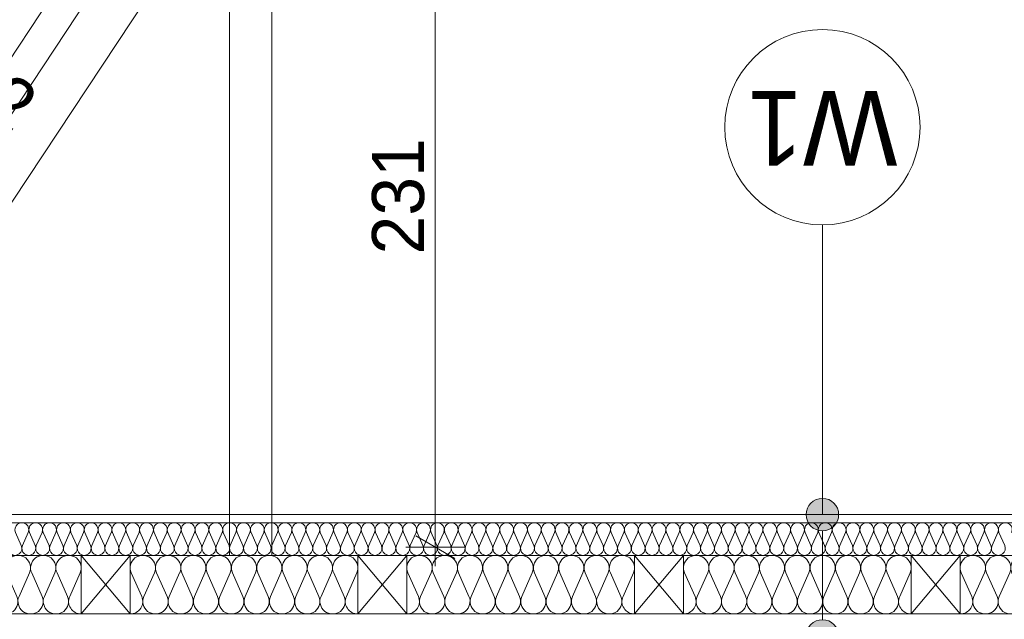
# Model space of a CAD drawing. Extents: x -723047 to -356759, y -30024 to 53940.
# Tile 25 of 107: x -692988 to -689963, y -6796 to -4955. Entities that reach past the tile are written whole.
import ezdxf

# ---------------------------------------------------------------- set-up
doc = ezdxf.new("R2010")
doc.units = 0
doc.header["$MEASUREMENT"] = 0
for name, color, linetype, lineweight in [('Arch konstrukcja dachu_Nr_Pióra__46', 5, 'Continuous', 13), ('Arch opisy_Nr_Pióra__1', 7, 'Continuous', 25), ('Arch opisy_Nr_Pióra__21', 7, 'Continuous', 9), ('INWENT KONST. DREWNIANA_Nr_Pióra__21', 7, 'Continuous', 9), ('INWENT WYMIARY_Nr_Pióra__21', 7, 'Continuous', 9)]:
    doc.layers.add(name, color=color, linetype=linetype, lineweight=lineweight)
for name, color, linetype in [('Arch ocieplenie', 7, 'Continuous'), ('Arch opisy', 7, 'Continuous'), ('INWENT WYMIARY', 7, 'Continuous')]:
    doc.layers.add(name, color=color, linetype=linetype)
doc.layers.add('Arch ocieplenie_Nr_Pióra__44', color=7, linetype='Continuous', lineweight=13, true_color=0x029e21)
doc.layers.add('Arch stropy_Nr_Pióra__9', color=7, linetype='Continuous', lineweight=13, true_color=0x3dad99)
doc.styles.add('GENERATED_STYLE_2', font='txt')
doc.styles.add('GENERATED_STYLE_4', font='txt')
doc.dimstyles.new('GENERATED_STYLE__2', dxfattribs={"dimtxt": 160.000002, "dimasz": 91.2, "dimexe": 0.18, "dimexo": 0, "dimgap": 0.09, "dimtad": 1, "dimdec": 0, "dimlfac": 0.1, "dimzin": 0, "dimdsep": 46, "dimtxsty": 'GENERATED_STYLE_2', "dimblk": 'ARROWHEAD_2', "dimblk1": 'ARROWHEAD_2', "dimblk2": 'ARROWHEAD_2', "dimcen": 0.09, "dimclrd": 7, "dimclre": 7, "dimclrt": 7, "dimazin": 0, "dimtfac": 1, "dimtdec": 4, "dimtmove": 0, "dimatfit": 3, "dimfxl": 0, "dimtolj": 1, "dimtzin": 0, "dimarcsym": 0})
doc.dimstyles.new('GENERATED_STYLE__3', dxfattribs={"dimtxt": 160.000002, "dimasz": 91.2, "dimexe": 0.18, "dimexo": 0, "dimgap": 0.09, "dimtad": 1, "dimdec": 0, "dimlfac": 0.1, "dimzin": 0, "dimdsep": 46, "dimtxsty": 'GENERATED_STYLE_2', "dimblk": 'ARROWHEAD_2', "dimblk1": 'ARROWHEAD_2', "dimblk2": 'ARROWHEAD_2', "dimcen": 0.09, "dimclrd": 7, "dimclre": 7, "dimclrt": 7, "dimazin": 0, "dimtfac": 1, "dimtdec": 4, "dimtmove": 2, "dimatfit": 3, "dimfxl": 0, "dimtolj": 1, "dimtzin": 0, "dimarcsym": 0})

# ---------------------------------------------------------------- blocks, each defined once
blk = doc.blocks.new('Izolacja cieplna 14_102', base_point=(-694023.4, -6599.6))
at = {"layer": 'Arch ocieplenie_Nr_Pióra__44', "linetype": 'Continuous'}
for p, q in [((-693000.3, -6529.4), (-692982.6, -6569.8)), ((-692979.1, -6569.8), (-692961.4, -6529.4)), ((-692957.8, -6529.4), (-692940.1, -6569.8)), ((-692936.5, -6569.8), (-692918.8, -6529.4)), ((-692915.2, -6529.4), (-692897.5, -6569.8)), ((-692894, -6569.8), (-692876.3, -6529.4)), ((-692872.7, -6529.4), (-692855, -6569.8)), ((-692851.4, -6569.8), (-692833.7, -6529.4)), ((-692830.1, -6529.4), (-692812.4, -6569.8)), ((-692808.9, -6569.8), (-692791.2, -6529.4)), ((-692787.6, -6529.4), (-692769.9, -6569.8)), ((-692766.3, -6569.8), (-692748.6, -6529.4)), ((-692745, -6529.4), (-692727.3, -6569.8)), ((-692723.8, -6569.8), (-692706.1, -6529.4)), ((-692702.5, -6529.4), (-692684.8, -6569.8)), ((-692681.2, -6569.8), (-692663.5, -6529.4)), ((-692659.9, -6529.4), (-692642.2, -6569.8)), ((-692638.6, -6569.8), (-692620.9, -6529.4)), ((-692617.4, -6529.4), (-692599.7, -6569.8)), ((-692596.1, -6569.8), (-692578.4, -6529.4)), ((-692574.8, -6529.4), (-692557.1, -6569.8)), ((-692553.5, -6569.8), (-692535.8, -6529.4)), ((-692532.3, -6529.4), (-692514.6, -6569.8)), ((-692511, -6569.8), (-692493.3, -6529.4)), ((-692489.7, -6529.4), (-692472, -6569.8)), ((-692468.4, -6569.8), (-692450.7, -6529.4)), ((-692447.2, -6529.4), (-692429.5, -6569.8)), ((-692425.9, -6569.8), (-692408.2, -6529.4)), ((-692404.6, -6529.4), (-692386.9, -6569.8)), ((-692383.3, -6569.8), (-692365.6, -6529.4)), ((-692362.1, -6529.4), (-692344.4, -6569.8)), ((-692340.8, -6569.8), (-692323.1, -6529.4)), ((-692319.5, -6529.4), (-692301.8, -6569.8)), ((-692298.2, -6569.8), (-692280.5, -6529.4)), ((-692276.9, -6529.4), (-692259.2, -6569.8)), ((-692255.7, -6569.8), (-692238, -6529.4)), ((-692234.4, -6529.4), (-692216.7, -6569.8)), ((-692213.1, -6569.8), (-692195.4, -6529.4)), ((-692191.8, -6529.4), (-692174.1, -6569.8)), ((-692170.6, -6569.8), (-692152.9, -6529.4)), ((-692149.3, -6529.4), (-692131.6, -6569.8)), ((-692128, -6569.8), (-692110.3, -6529.4)), ((-692106.7, -6529.4), (-692089, -6569.8)), ((-692085.5, -6569.8), (-692067.8, -6529.4)), ((-692064.2, -6529.4), (-692046.5, -6569.8)), ((-692042.9, -6569.8), (-692025.2, -6529.4)), ((-692021.6, -6529.4), (-692003.9, -6569.8)), ((-692000.4, -6569.8), (-691982.6, -6529.4)), ((-691979.1, -6529.4), (-691961.4, -6569.8)), ((-691957.8, -6569.8), (-691940.1, -6529.4)), ((-691936.5, -6529.4), (-691918.8, -6569.8)), ((-691915.2, -6569.8), (-691897.5, -6529.4)), ((-691894, -6529.4), (-691876.3, -6569.8)), ((-691872.7, -6569.8), (-691855, -6529.4)), ((-691851.4, -6529.4), (-691833.7, -6569.8)), ((-691830.1, -6569.8), (-691812.4, -6529.4)), ((-691808.9, -6529.4), (-691791.2, -6569.8)), ((-691787.6, -6569.8), (-691769.9, -6529.4)), ((-691766.3, -6529.4), (-691748.6, -6569.8)), ((-691745, -6569.8), (-691727.3, -6529.4)), ((-691723.8, -6529.4), (-691706.1, -6569.8)), ((-691702.5, -6569.8), (-691684.8, -6529.4)), ((-691681.2, -6529.4), (-691663.5, -6569.8)), ((-691659.9, -6569.8), (-691642.2, -6529.4)), ((-691638.6, -6529.4), (-691620.9, -6569.8)), ((-691617.4, -6569.8), (-691599.7, -6529.4)), ((-691596.1, -6529.4), (-691578.4, -6569.8)), ((-691574.8, -6569.8), (-691557.1, -6529.4)), ((-691553.5, -6529.4), (-691535.8, -6569.8)), ((-691532.3, -6569.8), (-691514.6, -6529.4)), ((-691511, -6529.4), (-691493.3, -6569.8)), ((-691489.7, -6569.8), (-691472, -6529.4)), ((-691468.4, -6529.4), (-691450.7, -6569.8)), ((-691447.2, -6569.8), (-691429.5, -6529.4)), ((-691425.9, -6529.4), (-691408.2, -6569.8)), ((-691404.6, -6569.8), (-691386.9, -6529.4)), ((-691383.3, -6529.4), (-691365.6, -6569.8)), ((-691362.1, -6569.8), (-691344.4, -6529.4)), ((-691340.8, -6529.4), (-691323.1, -6569.8)), ((-691319.5, -6569.8), (-691301.8, -6529.4)), ((-691298.2, -6529.4), (-691280.5, -6569.8)), ((-691276.9, -6569.8), (-691259.2, -6529.4)), ((-691255.7, -6529.4), (-691238, -6569.8)), ((-691234.4, -6569.8), (-691216.7, -6529.4)), ((-691213.1, -6529.4), (-691195.4, -6569.8)), ((-691191.8, -6569.8), (-691174.1, -6529.4)), ((-691170.6, -6529.4), (-691152.9, -6569.8)), ((-691149.3, -6569.8), (-691131.6, -6529.4)), ((-691128, -6529.4), (-691110.3, -6569.8)), ((-691106.7, -6569.8), (-691089, -6529.4)), ((-691085.5, -6529.4), (-691067.8, -6569.8)), ((-691064.2, -6569.8), (-691046.5, -6529.4)), ((-691042.9, -6529.4), (-691025.2, -6569.8)), ((-691021.6, -6569.8), (-691003.9, -6529.4)), ((-691000.3, -6529.4), (-690982.6, -6569.8)), ((-690979.1, -6569.8), (-690961.4, -6529.4)), ((-690957.8, -6529.4), (-690940.1, -6569.8)), ((-690936.5, -6569.8), (-690918.8, -6529.4)), ((-690915.2, -6529.4), (-690897.5, -6569.8)), ((-690894, -6569.8), (-690876.3, -6529.4)), ((-690872.7, -6529.4), (-690855, -6569.8)), ((-690851.4, -6569.8), (-690833.7, -6529.4)), ((-690830.1, -6529.4), (-690812.4, -6569.8)), ((-690808.9, -6569.8), (-690791.2, -6529.4)), ((-690787.6, -6529.4), (-690769.9, -6569.8)), ((-690766.3, -6569.8), (-690748.6, -6529.4)), ((-690745, -6529.4), (-690727.3, -6569.8)), ((-690723.8, -6569.8), (-690706.1, -6529.4)), ((-690702.5, -6529.4), (-690684.8, -6569.8)), ((-690681.2, -6569.8), (-690663.5, -6529.4)), ((-690659.9, -6529.4), (-690642.2, -6569.8)), ((-690638.6, -6569.8), (-690620.9, -6529.4)), ((-690617.4, -6529.4), (-690599.7, -6569.8)), ((-690596.1, -6569.8), (-690578.4, -6529.4)), ((-690574.8, -6529.4), (-690557.1, -6569.8)), ((-690553.5, -6569.8), (-690535.8, -6529.4)), ((-690532.3, -6529.4), (-690514.6, -6569.8)), ((-690511, -6569.8), (-690493.3, -6529.4)), ((-690489.7, -6529.4), (-690472, -6569.8)), ((-690468.4, -6569.8), (-690450.7, -6529.4)), ((-690447.2, -6529.4), (-690429.5, -6569.8)), ((-690425.9, -6569.8), (-690408.2, -6529.4)), ((-690404.6, -6529.4), (-690386.9, -6569.8)), ((-690383.3, -6569.8), (-690365.6, -6529.4)), ((-690362.1, -6529.4), (-690344.4, -6569.8)), ((-690340.8, -6569.8), (-690323.1, -6529.4)), ((-690319.5, -6529.4), (-690301.8, -6569.8)), ((-690298.2, -6569.8), (-690280.5, -6529.4)), ((-690276.9, -6529.4), (-690259.2, -6569.8)), ((-690255.7, -6569.8), (-690238, -6529.4)), ((-690234.4, -6529.4), (-690216.7, -6569.8)), ((-690213.1, -6569.8), (-690195.4, -6529.4)), ((-690191.8, -6529.4), (-690174.1, -6569.8)), ((-690170.6, -6569.8), (-690152.9, -6529.4)), ((-690149.3, -6529.4), (-690131.6, -6569.8)), ((-690128, -6569.8), (-690110.3, -6529.4)), ((-690106.7, -6529.4), (-690089, -6569.8)), ((-690085.5, -6569.8), (-690067.8, -6529.4)), ((-690064.2, -6529.4), (-690046.5, -6569.8)), ((-690042.9, -6569.8), (-690025.2, -6529.4)), ((-690021.6, -6529.4), (-690003.9, -6569.8)), ((-690000.4, -6569.8), (-689982.6, -6529.4)), ((-689979.1, -6529.4), (-689961.4, -6569.8))]:
    blk.add_line(p, q, dxfattribs=at)
for centre, start_param, end_param in [((-692980.9, -6520.9), 5.870392, 9.837571), ((-692938.3, -6520.9), 5.870392, 9.837571), ((-692895.8, -6520.9), 5.870392, 9.837571), ((-692853.2, -6520.9), 5.870392, 9.837571), ((-692810.6, -6520.9), 5.870392, 9.837571), ((-692768.1, -6520.9), 5.870392, 9.837571), ((-692725.5, -6520.9), 5.870392, 9.837571), ((-692683, -6520.9), 5.870392, 9.837571), ((-692640.4, -6520.9), 5.870392, 9.837571), ((-692597.9, -6520.9), 5.870392, 9.837571), ((-692555.3, -6520.9), 5.870392, 9.837571), ((-692512.8, -6520.9), 5.870392, 9.837571), ((-692470.2, -6520.9), 5.870392, 9.837571), ((-692427.7, -6520.9), 5.870392, 9.837571), ((-692385.1, -6520.9), 5.870392, 9.837571), ((-692342.6, -6520.9), 5.870392, 9.837571), ((-692300, -6520.9), 5.870392, 9.837571), ((-692257.5, -6520.9), 5.870392, 9.837571), ((-692214.9, -6520.9), 5.870392, 9.837571), ((-692172.4, -6520.9), 5.870392, 9.837571), ((-692129.8, -6520.9), 5.870392, 9.837571), ((-692087.2, -6520.9), 5.870392, 9.837571), ((-692044.7, -6520.9), 5.870392, 9.837571), ((-692002.1, -6520.9), 5.870392, 9.837571), ((-691959.6, -6520.9), 5.870392, 9.837571), ((-691917, -6520.9), 5.870392, 9.837571), ((-691874.5, -6520.9), 5.870392, 9.837571), ((-691831.9, -6520.9), 5.870392, 9.837571), ((-691789.4, -6520.9), 5.870392, 9.837571), ((-691746.8, -6520.9), 5.870392, 9.837571), ((-691704.3, -6520.9), 5.870392, 9.837571), ((-691661.7, -6520.9), 5.870392, 9.837571), ((-691619.2, -6520.9), 5.870392, 9.837571), ((-691576.6, -6520.9), 5.870392, 9.837571), ((-691534.1, -6520.9), 5.870392, 9.837571), ((-691491.5, -6520.9), 5.870392, 9.837571), ((-691448.9, -6520.9), 5.870392, 9.837571), ((-691406.4, -6520.9), 5.870392, 9.837571), ((-691363.8, -6520.9), 5.870392, 9.837571), ((-691321.3, -6520.9), 5.870392, 9.837571), ((-691278.7, -6520.9), 5.870392, 9.837571), ((-691236.2, -6520.9), 5.870392, 9.837571), ((-691193.6, -6520.9), 5.870392, 9.837571), ((-691151.1, -6520.9), 5.870392, 9.837571), ((-691108.5, -6520.9), 5.870392, 9.837571), ((-691066, -6520.9), 5.870392, 9.837571), ((-691023.4, -6520.9), 5.870392, 9.837571), ((-690980.9, -6520.9), 5.870392, 9.837571), ((-690938.3, -6520.9), 5.870392, 9.837571), ((-690895.8, -6520.9), 5.870392, 9.837571), ((-690853.2, -6520.9), 5.870392, 9.837571), ((-690810.6, -6520.9), 5.870392, 9.837571), ((-690768.1, -6520.9), 5.870392, 9.837571), ((-690725.5, -6520.9), 5.870392, 9.837571), ((-690683, -6520.9), 5.870392, 9.837571), ((-690640.4, -6520.9), 5.870392, 9.837571), ((-690597.9, -6520.9), 5.870392, 9.837571), ((-690555.3, -6520.9), 5.870392, 9.837571), ((-690512.8, -6520.9), 5.870392, 9.837571), ((-690470.2, -6520.9), 5.870392, 9.837571), ((-690427.7, -6520.9), 5.870392, 9.837571), ((-690385.1, -6520.9), 5.870392, 9.837571), ((-690342.6, -6520.9), 5.870392, 9.837571), ((-690300, -6520.9), 5.870392, 9.837571), ((-690257.5, -6520.9), 5.870392, 9.837571), ((-690214.9, -6520.9), 5.870392, 9.837571), ((-690172.4, -6520.9), 5.870392, 9.837571), ((-690129.8, -6520.9), 5.870392, 9.837571), ((-690087.2, -6520.9), 5.870392, 9.837571), ((-690044.7, -6520.9), 5.870392, 9.837571), ((-690002.1, -6520.9), 5.870392, 9.837571), ((-689959.6, -6520.9), 5.870392, 9.837571), ((-693002.1, -6578.3), 2.7288, 6.695979), ((-692959.6, -6578.3), 2.7288, 6.695979), ((-692917, -6578.3), 2.7288, 6.695979), ((-692874.5, -6578.3), 2.7288, 6.695979), ((-692831.9, -6578.3), 2.7288, 6.695979), ((-692789.4, -6578.3), 2.7288, 6.695979), ((-692746.8, -6578.3), 2.7288, 6.695979), ((-692704.3, -6578.3), 2.7288, 6.695979), ((-692661.7, -6578.3), 2.7288, 6.695979), ((-692619.2, -6578.3), 2.7288, 6.695979), ((-692576.6, -6578.3), 2.7288, 6.695979), ((-692534.1, -6578.3), 2.7288, 6.695979), ((-692491.5, -6578.3), 2.7288, 6.695979), ((-692448.9, -6578.3), 2.7288, 6.695979), ((-692406.4, -6578.3), 2.7288, 6.695979), ((-692363.8, -6578.3), 2.7288, 6.695979), ((-692321.3, -6578.3), 2.7288, 6.695979), ((-692278.7, -6578.3), 2.7288, 6.695979), ((-692236.2, -6578.3), 2.7288, 6.695979), ((-692193.6, -6578.3), 2.7288, 6.695979), ((-692151.1, -6578.3), 2.7288, 6.695979), ((-692108.5, -6578.3), 2.7288, 6.695979), ((-692066, -6578.3), 2.7288, 6.695979), ((-692023.4, -6578.3), 2.7288, 6.695979), ((-691980.9, -6578.3), 2.7288, 6.695979), ((-691938.3, -6578.3), 2.7288, 6.695979), ((-691895.8, -6578.3), 2.7288, 6.695979), ((-691853.2, -6578.3), 2.7288, 6.695979), ((-691810.6, -6578.3), 2.7288, 6.695979), ((-691768.1, -6578.3), 2.7288, 6.695979), ((-691725.5, -6578.3), 2.7288, 6.695979), ((-691683, -6578.3), 2.7288, 6.695979), ((-691640.4, -6578.3), 2.7288, 6.695979), ((-691597.9, -6578.3), 2.7288, 6.695979), ((-691555.3, -6578.3), 2.7288, 6.695979), ((-691512.8, -6578.3), 2.7288, 6.695979), ((-691470.2, -6578.3), 2.7288, 6.695979), ((-691427.7, -6578.3), 2.7288, 6.695979), ((-691385.1, -6578.3), 2.7288, 6.695979), ((-691342.6, -6578.3), 2.7288, 6.695979), ((-691300, -6578.3), 2.7288, 6.695979), ((-691257.5, -6578.3), 2.7288, 6.695979), ((-691214.9, -6578.3), 2.7288, 6.695979), ((-691172.4, -6578.3), 2.7288, 6.695979), ((-691129.8, -6578.3), 2.7288, 6.695979), ((-691087.2, -6578.3), 2.7288, 6.695979), ((-691044.7, -6578.3), 2.7288, 6.695979), ((-691002.1, -6578.3), 2.7288, 6.695979), ((-690959.6, -6578.3), 2.7288, 6.695979), ((-690917, -6578.3), 2.7288, 6.695979), ((-690874.5, -6578.3), 2.7288, 6.695979), ((-690831.9, -6578.3), 2.7288, 6.695979), ((-690789.4, -6578.3), 2.7288, 6.695979), ((-690746.8, -6578.3), 2.7288, 6.695979), ((-690704.3, -6578.3), 2.7288, 6.695979), ((-690661.7, -6578.3), 2.7288, 6.695979), ((-690619.2, -6578.3), 2.7288, 6.695979), ((-690576.6, -6578.3), 2.7288, 6.695979), ((-690534.1, -6578.3), 2.7288, 6.695979), ((-690491.5, -6578.3), 2.7288, 6.695979), ((-690448.9, -6578.3), 2.7288, 6.695979), ((-690406.4, -6578.3), 2.7288, 6.695979), ((-690363.8, -6578.3), 2.7288, 6.695979), ((-690321.3, -6578.3), 2.7288, 6.695979), ((-690278.7, -6578.3), 2.7288, 6.695979), ((-690236.2, -6578.3), 2.7288, 6.695979), ((-690193.6, -6578.3), 2.7288, 6.695979), ((-690151.1, -6578.3), 2.7288, 6.695979), ((-690108.5, -6578.3), 2.7288, 6.695979), ((-690066, -6578.3), 2.7288, 6.695979), ((-690023.4, -6578.3), 2.7288, 6.695979), ((-689980.9, -6578.3), 2.7288, 6.695979)]:
    blk.add_ellipse(centre, major_axis=(21.3, 0), ratio=0.999587, start_param=start_param, end_param=end_param, dxfattribs=at)
blk = doc.blocks.new('Izolacja cieplna 14_103', base_point=(-691798.4, -6779.6))
at = {"layer": 'Arch ocieplenie_Nr_Pióra__44', "linetype": 'Continuous'}
for p, q in [((-691795.1, -6653.3), (-691762.8, -6726)), ((-691756.3, -6726), (-691723.9, -6653.3)), ((-691717.4, -6653.3), (-691685, -6726)), ((-691678.5, -6726), (-691646.1, -6653.3)), ((-691639.6, -6653.3), (-691607.2, -6726)), ((-691600.7, -6726), (-691568.3, -6653.3)), ((-691561.8, -6653.3), (-691529.5, -6726)), ((-691522.9, -6726), (-691490.6, -6653.3)), ((-691484, -6653.3), (-691451.7, -6726)), ((-691445.1, -6726), (-691412.8, -6653.3)), ((-691406.3, -6653.3), (-691373.9, -6726)), ((-691367.4, -6726), (-691335, -6653.3)), ((-691328.5, -6653.3), (-691296.1, -6726)), ((-691289.6, -6726), (-691257.2, -6653.3)), ((-691250.7, -6653.3), (-691218.3, -6726)), ((-691211.8, -6726), (-691179.5, -6653.3)), ((-691172.9, -6653.3), (-691140.6, -6726)), ((-691134, -6726), (-691101.7, -6653.3))]:
    blk.add_line(p, q, dxfattribs=at)
for centre, start_param, end_param in [((-691759.5, -6637.9), 5.870392, 9.837571), ((-691681.7, -6637.9), 5.870392, 9.837571), ((-691604, -6637.9), 5.870392, 9.837571), ((-691526.2, -6637.9), 5.870392, 9.837571), ((-691448.4, -6637.9), 5.870392, 9.837571), ((-691370.6, -6637.9), 5.870392, 9.837571), ((-691292.9, -6637.9), 5.870392, 9.837571), ((-691215.1, -6637.9), 5.870392, 9.837571), ((-691137.3, -6637.9), 5.870392, 9.837571), ((-691798.4, -6741.3), 4.712389, 6.695979), ((-691720.6, -6741.3), 2.7288, 6.695979), ((-691642.9, -6741.3), 2.7288, 6.695979), ((-691565.1, -6741.3), 2.7288, 6.695979), ((-691487.3, -6741.3), 2.7288, 6.695979), ((-691409.5, -6741.3), 2.7288, 6.695979), ((-691331.7, -6741.3), 2.7288, 6.695979), ((-691254, -6741.3), 2.7288, 6.695979), ((-691176.2, -6741.3), 2.7288, 6.695979), ((-691098.4, -6741.3), 2.7288, 4.712389)]:
    blk.add_ellipse(centre, major_axis=(38.9, 0), ratio=0.984395, start_param=start_param, end_param=end_param, dxfattribs=at)
blk = doc.blocks.new('Izolacja cieplna 14_104', base_point=(-692648.4, -6779.6))
at = {"layer": 'Arch ocieplenie_Nr_Pióra__44', "linetype": 'Continuous'}
for p, q in [((-692645.1, -6653.3), (-692612.8, -6726)), ((-692606.3, -6726), (-692573.9, -6653.3)), ((-692567.4, -6653.3), (-692535, -6726)), ((-692528.5, -6726), (-692496.1, -6653.3)), ((-692489.6, -6653.3), (-692457.2, -6726)), ((-692450.7, -6726), (-692418.3, -6653.3)), ((-692411.8, -6653.3), (-692379.5, -6726)), ((-692372.9, -6726), (-692340.6, -6653.3)), ((-692334, -6653.3), (-692301.7, -6726)), ((-692295.1, -6726), (-692262.8, -6653.3)), ((-692256.3, -6653.3), (-692223.9, -6726)), ((-692217.4, -6726), (-692185, -6653.3)), ((-692178.5, -6653.3), (-692146.1, -6726)), ((-692139.6, -6726), (-692107.2, -6653.3)), ((-692100.7, -6653.3), (-692068.3, -6726)), ((-692061.8, -6726), (-692029.5, -6653.3)), ((-692022.9, -6653.3), (-691990.6, -6726)), ((-691984, -6726), (-691951.7, -6653.3))]:
    blk.add_line(p, q, dxfattribs=at)
for centre, start_param, end_param in [((-692609.5, -6637.9), 5.870392, 9.837571), ((-692531.7, -6637.9), 5.870392, 9.837571), ((-692454, -6637.9), 5.870392, 9.837571), ((-692376.2, -6637.9), 5.870392, 9.837571), ((-692298.4, -6637.9), 5.870392, 9.837571), ((-692220.6, -6637.9), 5.870392, 9.837571), ((-692142.9, -6637.9), 5.870392, 9.837571), ((-692065.1, -6637.9), 5.870392, 9.837571), ((-691987.3, -6637.9), 5.870392, 9.837571), ((-692648.4, -6741.3), 4.712389, 6.695979), ((-692570.6, -6741.3), 2.7288, 6.695979), ((-692492.9, -6741.3), 2.7288, 6.695979), ((-692415.1, -6741.3), 2.7288, 6.695979), ((-692337.3, -6741.3), 2.7288, 6.695979), ((-692259.5, -6741.3), 2.7288, 6.695979), ((-692181.7, -6741.3), 2.7288, 6.695979), ((-692104, -6741.3), 2.7288, 6.695979), ((-692026.2, -6741.3), 2.7288, 6.695979), ((-691948.4, -6741.3), 2.7288, 4.712389)]:
    blk.add_ellipse(centre, major_axis=(38.9, 0), ratio=0.984395, start_param=start_param, end_param=end_param, dxfattribs=at)
blk = doc.blocks.new('Izolacja cieplna 14_105', base_point=(-693498.4, -6779.6))
at = {"layer": 'Arch ocieplenie_Nr_Pióra__44', "linetype": 'Continuous'}
for p, q in [((-693495.1, -6653.3), (-693462.8, -6726)), ((-693456.3, -6726), (-693423.9, -6653.3)), ((-693417.4, -6653.3), (-693385, -6726)), ((-693378.5, -6726), (-693346.1, -6653.3)), ((-693339.6, -6653.3), (-693307.2, -6726)), ((-693300.7, -6726), (-693268.3, -6653.3)), ((-693261.8, -6653.3), (-693229.5, -6726)), ((-693222.9, -6726), (-693190.6, -6653.3)), ((-693184, -6653.3), (-693151.7, -6726)), ((-693145.1, -6726), (-693112.8, -6653.3)), ((-693106.3, -6653.3), (-693073.9, -6726)), ((-693067.4, -6726), (-693035, -6653.3)), ((-693028.5, -6653.3), (-692996.1, -6726)), ((-692989.6, -6726), (-692957.2, -6653.3)), ((-692950.7, -6653.3), (-692918.3, -6726)), ((-692911.8, -6726), (-692879.5, -6653.3)), ((-692872.9, -6653.3), (-692840.6, -6726)), ((-692834, -6726), (-692801.7, -6653.3))]:
    blk.add_line(p, q, dxfattribs=at)
for centre, start_param, end_param in [((-693459.5, -6637.9), 5.870392, 9.837571), ((-693381.7, -6637.9), 5.870392, 9.837571), ((-693304, -6637.9), 5.870392, 9.837571), ((-693226.2, -6637.9), 5.870392, 9.837571), ((-693148.4, -6637.9), 5.870392, 9.837571), ((-693070.6, -6637.9), 5.870392, 9.837571), ((-692992.9, -6637.9), 5.870392, 9.837571), ((-692915.1, -6637.9), 5.870392, 9.837571), ((-692837.3, -6637.9), 5.870392, 9.837571), ((-693498.4, -6741.3), 4.712389, 6.695979), ((-693420.6, -6741.3), 2.7288, 6.695979), ((-693342.9, -6741.3), 2.7288, 6.695979), ((-693265.1, -6741.3), 2.7288, 6.695979), ((-693187.3, -6741.3), 2.7288, 6.695979), ((-693109.5, -6741.3), 2.7288, 6.695979), ((-693031.7, -6741.3), 2.7288, 6.695979), ((-692954, -6741.3), 2.7288, 6.695979), ((-692876.2, -6741.3), 2.7288, 6.695979), ((-692798.4, -6741.3), 2.7288, 4.712389)]:
    blk.add_ellipse(centre, major_axis=(38.9, 0), ratio=0.984395, start_param=start_param, end_param=end_param, dxfattribs=at)
blk = doc.blocks.new('Izolacja cieplna 14_107', base_point=(-690948.4, -6779.6))
at = {"layer": 'Arch ocieplenie_Nr_Pióra__44', "linetype": 'Continuous'}
for p, q in [((-690945.1, -6653.3), (-690912.8, -6726)), ((-690906.3, -6726), (-690873.9, -6653.3)), ((-690867.4, -6653.3), (-690835, -6726)), ((-690828.5, -6726), (-690796.1, -6653.3)), ((-690789.6, -6653.3), (-690757.2, -6726)), ((-690750.7, -6726), (-690718.3, -6653.3)), ((-690711.8, -6653.3), (-690679.5, -6726)), ((-690672.9, -6726), (-690640.6, -6653.3)), ((-690634, -6653.3), (-690601.7, -6726)), ((-690595.1, -6726), (-690562.8, -6653.3)), ((-690556.3, -6653.3), (-690523.9, -6726)), ((-690517.4, -6726), (-690485, -6653.3)), ((-690478.5, -6653.3), (-690446.1, -6726)), ((-690439.6, -6726), (-690407.2, -6653.3)), ((-690400.7, -6653.3), (-690368.3, -6726)), ((-690361.8, -6726), (-690329.5, -6653.3)), ((-690322.9, -6653.3), (-690290.6, -6726)), ((-690284, -6726), (-690251.7, -6653.3))]:
    blk.add_line(p, q, dxfattribs=at)
for centre, start_param, end_param in [((-690909.5, -6637.9), 5.870392, 9.837571), ((-690831.7, -6637.9), 5.870392, 9.837571), ((-690754, -6637.9), 5.870392, 9.837571), ((-690676.2, -6637.9), 5.870392, 9.837571), ((-690598.4, -6637.9), 5.870392, 9.837571), ((-690520.6, -6637.9), 5.870392, 9.837571), ((-690442.9, -6637.9), 5.870392, 9.837571), ((-690365.1, -6637.9), 5.870392, 9.837571), ((-690287.3, -6637.9), 5.870392, 9.837571), ((-690948.4, -6741.3), 4.712389, 6.695979), ((-690870.6, -6741.3), 2.7288, 6.695979), ((-690792.9, -6741.3), 2.7288, 6.695979), ((-690715.1, -6741.3), 2.7288, 6.695979), ((-690637.3, -6741.3), 2.7288, 6.695979), ((-690559.5, -6741.3), 2.7288, 6.695979), ((-690481.7, -6741.3), 2.7288, 6.695979), ((-690404, -6741.3), 2.7288, 6.695979), ((-690326.2, -6741.3), 2.7288, 6.695979), ((-690248.4, -6741.3), 2.7288, 4.712389)]:
    blk.add_ellipse(centre, major_axis=(38.9, 0), ratio=0.984395, start_param=start_param, end_param=end_param, dxfattribs=at)
blk = doc.blocks.new('Izolacja cieplna 14_108', base_point=(-690098.4, -6779.6))
at = {"layer": 'Arch ocieplenie_Nr_Pióra__44', "linetype": 'Continuous'}
for p, q in [((-690095.1, -6653.3), (-690062.8, -6726)), ((-690056.3, -6726), (-690023.9, -6653.3)), ((-690017.4, -6653.3), (-689985, -6726)), ((-689978.5, -6726), (-689946.1, -6653.3)), ((-689939.6, -6653.3), (-689907.2, -6726)), ((-689900.7, -6726), (-689868.3, -6653.3)), ((-689861.8, -6653.3), (-689829.5, -6726)), ((-689822.9, -6726), (-689790.6, -6653.3)), ((-689784, -6653.3), (-689751.7, -6726)), ((-689745.1, -6726), (-689712.8, -6653.3)), ((-689706.3, -6653.3), (-689673.9, -6726)), ((-689667.4, -6726), (-689635, -6653.3)), ((-689628.5, -6653.3), (-689596.1, -6726)), ((-689589.6, -6726), (-689557.2, -6653.3)), ((-689550.7, -6653.3), (-689518.3, -6726)), ((-689511.8, -6726), (-689479.5, -6653.3)), ((-689472.9, -6653.3), (-689440.6, -6726)), ((-689434, -6726), (-689401.7, -6653.3))]:
    blk.add_line(p, q, dxfattribs=at)
for centre, start_param, end_param in [((-690059.5, -6637.9), 5.870392, 9.837571), ((-689981.7, -6637.9), 5.870392, 9.837571), ((-689904, -6637.9), 5.870392, 9.837571), ((-689826.2, -6637.9), 5.870392, 9.837571), ((-689748.4, -6637.9), 5.870392, 9.837571), ((-689670.6, -6637.9), 5.870392, 9.837571), ((-689592.9, -6637.9), 5.870392, 9.837571), ((-689515.1, -6637.9), 5.870392, 9.837571), ((-689437.3, -6637.9), 5.870392, 9.837571), ((-690098.4, -6741.3), 4.712389, 6.695979), ((-690020.6, -6741.3), 2.7288, 6.695979), ((-689942.9, -6741.3), 2.7288, 6.695979), ((-689865.1, -6741.3), 2.7288, 6.695979), ((-689787.3, -6741.3), 2.7288, 6.695979), ((-689709.5, -6741.3), 2.7288, 6.695979), ((-689631.7, -6741.3), 2.7288, 6.695979), ((-689554, -6741.3), 2.7288, 6.695979), ((-689476.2, -6741.3), 2.7288, 6.695979), ((-689398.4, -6741.3), 2.7288, 4.712389)]:
    blk.add_ellipse(centre, major_axis=(38.9, 0), ratio=0.984395, start_param=start_param, end_param=end_param, dxfattribs=at)
blk = doc.blocks.new('*D1079')
at = {"layer": 'INWENT WYMIARY_Nr_Pióra__21', "linetype": 'Continuous'}
for p, q in [((-691771, -4230), (-691651, -4299.3)), ((-691621, -4264.6), (-691801, -4264.6)), ((-691711, -6574.6), (-691711, -4264.6)), ((-691771, -6540), (-691651, -6609.3)), ((-691621, -6574.6), (-691801, -6574.6)), ((-691711, -6633.3), (-691711, -6574.6))]:
    blk.add_line(p, q, dxfattribs=at)
at = {"layer": 'INWENT WYMIARY_Nr_Pióra__21', "char_height": 160, "attachment_point": 7, "rotation": 90, "style": 'GENERATED_STYLE_2'}
for s, insert in [('{16}', (-691743, -3859.9)), ('{7}', (-691927, -4140.8)), ('{14}', (-691743, -4504.1)), ('{231}', (-691743, -5675.6))]:
    blk.add_mtext(s, dxfattribs=dict(at, insert=insert))
blk = doc.blocks.new('ARROWHEAD_2')
at = {"color": 0, "linetype": 'Continuous', "lineweight": 0}
for p, q in [((-0.378, -0.655), (0.378, 0.655)), ((0, 0), (-1, 0))]:
    blk.add_line(p, q, dxfattribs=at)
blk = doc.blocks.new('*D1080')
at = {"layer": 'INWENT WYMIARY_Nr_Pióra__21', "linetype": 'Continuous'}
for p, q in [((-691771, -4090), (-691651, -4159.3)), ((-691621, -4124.6), (-691801, -4124.6)), ((-691711, -4264.6), (-691711, -4124.6)), ((-691771, -4230), (-691651, -4299.3)), ((-691621, -4264.6), (-691801, -4264.6))]:
    blk.add_line(p, q, dxfattribs=at)
at = {"layer": 'INWENT WYMIARY_Nr_Pióra__21', "char_height": 160, "attachment_point": 7, "rotation": 90, "style": 'GENERATED_STYLE_2'}
for s, insert in [('{16}', (-691743, -3859.9)), ('{7}', (-691927, -4140.8)), ('{14}', (-691743, -4504.1)), ('{231}', (-691743, -5675.6))]:
    blk.add_mtext(s, dxfattribs=dict(at, insert=insert))
blk = doc.blocks.new('*D1081')
at = {"layer": 'INWENT WYMIARY_Nr_Pióra__21', "linetype": 'Continuous'}
for p, q in [((-691771, -4020), (-691651, -4089.3)), ((-691621, -4054.6), (-691801, -4054.6)), ((-691711, -4124.6), (-691711, -4054.6)), ((-691771, -4090), (-691651, -4159.3)), ((-691621, -4124.6), (-691801, -4124.6))]:
    blk.add_line(p, q, dxfattribs=at)
at = {"layer": 'INWENT WYMIARY_Nr_Pióra__21', "char_height": 160, "attachment_point": 7, "rotation": 90, "style": 'GENERATED_STYLE_2'}
for s, insert in [('{16}', (-691743, -3859.9)), ('{7}', (-691927, -4140.8)), ('{14}', (-691743, -4504.1)), ('{231}', (-691743, -5675.6))]:
    blk.add_mtext(s, dxfattribs=dict(at, insert=insert))
blk = doc.blocks.new('*D1082')
at = {"layer": 'INWENT WYMIARY_Nr_Pióra__21', "linetype": 'Continuous'}
for p, q in [((-691711, -3894.6), (-691711, -3835.9)), ((-691651, -3929.3), (-691771, -3860)), ((-691621, -3894.6), (-691801, -3894.6)), ((-691711, -4054.6), (-691711, -3894.6)), ((-691771, -4020), (-691651, -4089.3)), ((-691621, -4054.6), (-691801, -4054.6))]:
    blk.add_line(p, q, dxfattribs=at)
at = {"layer": 'INWENT WYMIARY_Nr_Pióra__21', "char_height": 160, "attachment_point": 7, "rotation": 90, "style": 'GENERATED_STYLE_2'}
for s, insert in [('{16}', (-691743, -3859.9)), ('{7}', (-691927, -4140.8)), ('{14}', (-691743, -4504.1)), ('{231}', (-691743, -5675.6))]:
    blk.add_mtext(s, dxfattribs=dict(at, insert=insert))
blk = doc.blocks.new('*D1151')
at = {"layer": 'INWENT WYMIARY_Nr_Pióra__21', "linetype": 'Continuous'}
for p, q in [((-693307.7, -5298), (-693208.3, -5147.9)), ((-693196, -5192), (-693320, -5253.8)), ((-693306.9, -5190.5), (-693258, -5222.9)), ((-693258, -5222.9), (-693157.9, -5289.2)), ((-693207.6, -5364.2), (-693108.2, -5214.1)), ((-693219.9, -5320.1), (-693095.9, -5258.2)), ((-693157.9, -5289.2), (-693109, -5321.5))]:
    blk.add_line(p, q, dxfattribs=at)
at = {"layer": 'INWENT WYMIARY_Nr_Pióra__21', "insert": (-693206.5, -5179), "char_height": 160, "attachment_point": 7, "rotation": 326.502, "style": 'GENERATED_STYLE_2'}
blk.add_mtext('{12}', dxfattribs=at)
blk = doc.blocks.new('Linia_163', base_point=(-690521.5, -6847.1))
at = {"layer": 'Arch opisy_Nr_Pióra__21', "linetype": 'Continuous'}
for points in [[(-690471.5, -6474.6), (-690475.3, -6455.5), (-690486.1, -6439.3), (-690502.4, -6428.4), (-690521.5, -6424.6), (-690540.6, -6428.4), (-690556.8, -6439.3), (-690567.7, -6455.5), (-690571.5, -6474.6), (-690567.7, -6493.7), (-690556.8, -6510), (-690540.6, -6520.8), (-690521.5, -6524.6), (-690502.4, -6520.8), (-690486.1, -6510), (-690475.3, -6493.7)], [(-690471.5, -6847.1), (-690475.3, -6828), (-690486.1, -6811.8), (-690502.4, -6800.9), (-690521.5, -6797.1), (-690540.6, -6800.9), (-690556.8, -6811.8), (-690567.7, -6828), (-690571.5, -6847.1), (-690567.7, -6866.2), (-690556.8, -6882.5), (-690540.6, -6893.3), (-690521.5, -6897.1), (-690502.4, -6893.3), (-690486.1, -6882.5), (-690475.3, -6866.2)]]:
    blk.add_hatch(color=256, dxfattribs=at).paths.add_polyline_path(points, flags=0)
blk.add_line((-690521.5, -6797.1), (-690521.5, -6524.6), dxfattribs=at)
for centre in [(-690521.5, -6474.6), (-690521.5, -6847.1)]:
    blk.add_circle(centre, 50, dxfattribs=at)
blk = doc.blocks.new('Linia_164', base_point=(-690521.5, -6474.6))
at = {"layer": 'Arch opisy_Nr_Pióra__21', "linetype": 'Continuous'}
blk.add_line((-690521.5, -6474.6), (-690521.5, -5584.8), dxfattribs=at)
blk.add_circle((-690521.5, -5284.8), 300, dxfattribs=at)

msp = doc.modelspace()

# ---------------------------------------------------------------- linework, layer by layer
at = {"layer": 'Arch konstrukcja dachu_Nr_Pióra__46', "linetype": 'Continuous'}
msp.add_line((-694023.4, -6596.9), (-692340.8, -4054.6), dxfattribs=at)
at = {"layer": 'Arch stropy_Nr_Pióra__9', "linetype": 'Continuous'}
for p, q in [((-688023.4, -6474.6), (-694023.4, -6474.6)), ((-688023.4, -6499.6), (-694023.4, -6499.6))]:
    msp.add_line(p, q, dxfattribs=at)
at = {"layer": 'INWENT KONST. DREWNIANA_Nr_Pióra__21', "linetype": 'Continuous'}
for p, q in [((-692343.4, -6599.6), (-692343.4, -4054.6)), ((-692213.4, -6599.6), (-692213.4, -4054.6)), ((-693909.8, -6599.6), (-692343.4, -4232.8)), ((-693730, -6599.6), (-692343.4, -4504.6)), ((-688023.4, -6599.6), (-694023.4, -6599.6)), ((-692798.4, -6779.6), (-692648.4, -6599.6)), ((-692798.4, -6599.6), (-692648.4, -6779.6)), ((-692798.4, -6599.6), (-692648.4, -6599.6)), ((-692798.4, -6779.6), (-692798.4, -6599.6)), ((-692648.4, -6599.6), (-692648.4, -6779.6)), ((-691948.4, -6779.6), (-691798.4, -6599.6)), ((-691948.4, -6599.6), (-691798.4, -6779.6)), ((-691948.4, -6599.6), (-691798.4, -6599.6)), ((-691948.4, -6779.6), (-691948.4, -6599.6)), ((-691798.4, -6599.6), (-691798.4, -6779.6)), ((-691098.4, -6779.6), (-690948.4, -6599.6)), ((-691098.4, -6599.6), (-690948.4, -6779.6)), ((-691098.4, -6599.6), (-690948.4, -6599.6)), ((-691098.4, -6779.6), (-691098.4, -6599.6)), ((-690948.4, -6599.6), (-690948.4, -6779.6)), ((-690248.4, -6779.6), (-690098.4, -6599.6)), ((-690248.4, -6599.6), (-690098.4, -6779.6)), ((-690248.4, -6599.6), (-690098.4, -6599.6)), ((-690248.4, -6779.6), (-690248.4, -6599.6)), ((-690098.4, -6599.6), (-690098.4, -6779.6)), ((-687749.5, -6779.6), (-694297.4, -6779.6)), ((-692648.4, -6779.6), (-692798.4, -6779.6)), ((-691798.4, -6779.6), (-691948.4, -6779.6)), ((-690948.4, -6779.6), (-691098.4, -6779.6)), ((-690098.4, -6779.6), (-690248.4, -6779.6))]:
    msp.add_line(p, q, dxfattribs=at)

# ---------------------------------------------------------------- block references
at = {"layer": 'Arch ocieplenie', "color": 104, "linetype": 'Continuous', "lineweight": 13, "true_color": 0x029e21}
for name, p in [('Izolacja cieplna 14_102', (-694023.4, -6599.6)), ('Izolacja cieplna 14_105', (-693498.4, -6779.6)), ('Izolacja cieplna 14_104', (-692648.4, -6779.6)), ('Izolacja cieplna 14_103', (-691798.4, -6779.6)), ('Izolacja cieplna 14_107', (-690948.4, -6779.6)), ('Izolacja cieplna 14_108', (-690098.4, -6779.6))]:
    msp.add_blockref(name, p, dxfattribs=at)
at = {"layer": 'Arch opisy', "linetype": 'Continuous'}
for name, p in [('Linia_164', (-690521.5, -6474.6)), ('Linia_163', (-690521.5, -6847.1))]:
    msp.add_blockref(name, p, dxfattribs=at)

# ---------------------------------------------------------------- texts
at = {"layer": 'Arch opisy_Nr_Pióra__1', "linetype": 'Continuous', "insert": (-690521.5, -5403.3), "char_height": 230, "attachment_point": 2, "rotation": 180, "style": 'GENERATED_STYLE_4'}
msp.add_mtext('{W1}', dxfattribs=at)

# ---------------------------------------------------------------- dimensions: what is measured, and where the dimension line sits
at = {"layer": 'INWENT WYMIARY', "linetype": 'Continuous'}
for base, p1, p2, angle, dimstyle, picture, middle in [((-691711, -6574.6), (-691316.1, -6574.6), (-691346.3, -4264.6), 90, 'GENERATED_STYLE__2', '*D1079', (-691823, -5493.5)), ((-691711, -6574.6), (-691346.3, -4264.6), (-691340.9, -4124.6), 90, 'GENERATED_STYLE__2', '*D1080', (-691823, -4382.7)), ((-691711, -6574.6), (-691340.9, -4124.6), (-691591.3, -4054.6), 90, 'GENERATED_STYLE__2', '*D1081', (-692007, -4080.1)), ((-691711, -6574.6), (-691591.3, -4054.6), (-691596.7, -3894.6), 90, 'GENERATED_STYLE__2', '*D1082', (-691823, -3738.5)), ((-693258, -5222.9), (-693396, -5431.4), (-693295.9, -5497.7), 326.502, 'GENERATED_STYLE__3', '*D1151', (-693061.1, -5179.3))]:
    dim = msp.add_linear_dim(base=base, p1=p1, p2=p2, angle=angle, dimstyle=dimstyle, dxfattribs=at)
    dim.commit()
    dim.dimension.update_dxf_attribs({"geometry": picture, "text_midpoint": middle})

doc.saveas('drawing.dxf')
